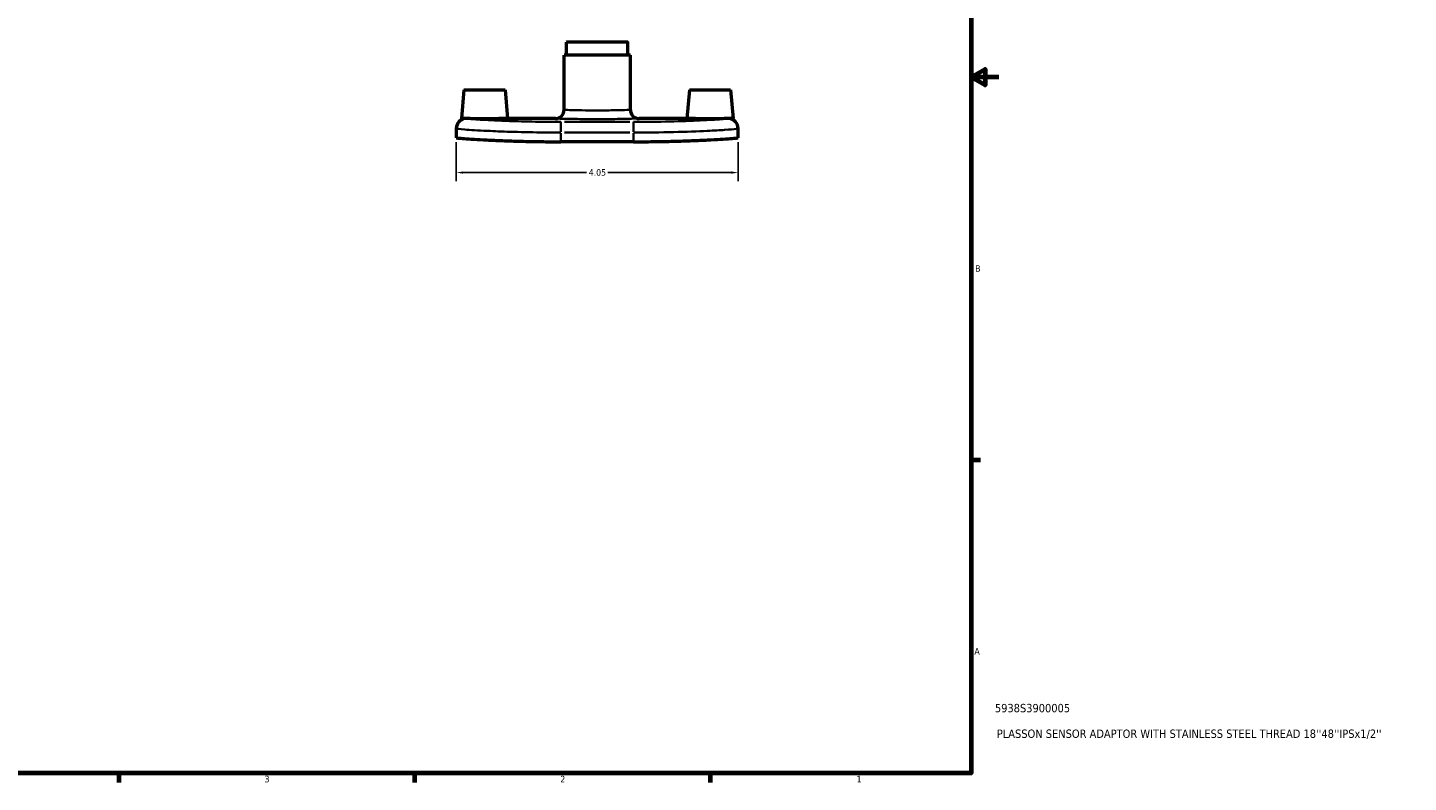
# Model space of a CAD drawing. Header units: inches. Extents: x 0.1 to 39.8, y -37.7 to 21.4.
# Tile 5 of 6: x 19.9 to 39.8, y 0.9 to 11.7. Entities that reach past the tile are written whole.
import ezdxf

# ---------------------------------------------------------------- set-up
doc = ezdxf.new("R2010")
doc.units = ezdxf.units.IN
doc.header["$MEASUREMENT"] = 0
for name, color, linetype, lineweight in [('Border (ANSI)', 7, 'Continuous', 70), ('Dimension (ANSI)', 7, 'Continuous', 25), ('Title (ANSI)', 7, 'Continuous', 50), ('Visible (ANSI)', 7, 'Continuous', 50), ('Visible Narrow (ANSI)', 7, 'Continuous', 35)]:
    doc.layers.add(name, color=color, linetype=linetype, lineweight=lineweight)
doc.styles.add('Note Text (ANSI)', font='tahoma.ttf')
doc.styles.add('Text Style29', font='tahoma.ttf')
doc.dimstyles.new('Default (ANSI)', dxfattribs={"dimtxt": 0.094488, "dimasz": 0.098425, "dimexe": 0.125, "dimexo": 0.0625, "dimgap": 0.031496, "dimtad": 0, "dimtih": 1, "dimtoh": 1, "dimrnd": 1e-08, "dimzin": 4, "dimdsep": 46, "dimtxsty": 'Note Text (ANSI)', "dimcen": 0.09, "dimdle": 0.393701, "dimclrd": 256, "dimclre": 256, "dimclrt": 5, "dimadec": 0, "dimazin": 1, "dimtfac": 1, "dimtofl": 0, "dimtmove": 0, "dimatfit": 3, "dimfxl": 1, "dimtolj": 1, "dimtzin": 4, "dimlwd": -1, "dimlwe": -1, "dimarcsym": 0})

# ---------------------------------------------------------------- blocks, each defined once
blk = doc.blocks.new('Borders Default Border')
at = {"layer": 'Border (ANSI)'}
for p, q in [((33.5, 5.5), (33.634, 5.5)), ((21.25, 1), (21.25, 0.866)), ((25.5, 1), (25.5, 0.866)), ((29.75, 1), (29.75, 0.866))]:
    blk.add_line(p, q, dxfattribs=at)
at = {"layer": 'Border (ANSI)', "flags": 128}
for points in [[(0.5, 1), (0.5, 21), (33.5, 21), (33.5, 1), (0.5, 1)], [(33.9, 11), (33.5, 11), (33.7, 11.115), (33.7, 10.885), (33.5, 11)]]:
    blk.add_lwpolyline(points, dxfattribs=at)
at = {"layer": 'Border (ANSI)', "color": 5, "true_color": 0x0000ff, "char_height": 0.0945, "attachment_point": 7, "style": 'Note Text (ANSI)'}
for s, insert in [('B', (33.558, 8.203)), ('A', (33.547, 2.703)), ('3', (23.346, 0.864)), ('2', (27.596, 0.866)), ('1', (31.854, 0.866))]:
    blk.add_mtext(s, dxfattribs=dict(at, insert=insert))
blk = doc.blocks.new('Title Blocks ANSI - Large')
at = {"layer": 'Title (ANSI)', "color": 5, "true_color": 0x0000ff, "style": 'Text Style29'}
for tag, p in [('PART_NUMBER_001', (0.341, 0.873)), ('DESCRIPTION_001', (0.369, 0.505))]:
    blk.add_attdef(tag, p, '', height=0.12, dxfattribs=at)
blk = doc.blocks.new('*D9')
at = {"layer": 'Defpoints', "color": 0, "transparency": 16777216}
for p in [(26.102, 10.128), (30.152, 10.128), (30.152, 9.628)]:
    blk.add_point(p, dxfattribs=at)
at = {"layer": 'Dimension (ANSI)', "transparency": 16777216}
for p, q in [((26.102, 10.065), (26.102, 9.503)), ((30.152, 10.065), (30.152, 9.503)), ((26.2, 9.628), (27.974, 9.628)), ((30.053, 9.628), (28.28, 9.628))]:
    blk.add_line(p, q, dxfattribs=at)
for points in [[(26.2, 9.645), (26.2, 9.612), (26.102, 9.628)], [(30.053, 9.645), (30.053, 9.612), (30.152, 9.628)]]:
    blk.add_solid(points, dxfattribs=at)
at = {"layer": 'Dimension (ANSI)', "color": 5, "transparency": 16777216, "insert": (28.005, 9.678), "char_height": 0.0945, "attachment_point": 1, "style": 'Note Text (ANSI)'}
blk.add_mtext('\\A1;4.05', dxfattribs=at)

msp = doc.modelspace()

# ---------------------------------------------------------------- linework, layer by layer
at = {"layer": 'Visible (ANSI)'}
for p, q in [((27.694, 11.508), (27.687, 11.501)), ((27.694, 11.508), (28.56, 11.508)), ((28.56, 11.508), (28.567, 11.501)), ((28.604, 11.315), (27.65, 11.315)), ((27.65, 10.529), (27.65, 11.315)), ((27.687, 11.315), (27.687, 11.501)), ((28.567, 11.501), (27.687, 11.501)), ((28.567, 11.315), (28.567, 11.501)), ((28.604, 10.529), (28.604, 11.315)), ((26.211, 10.818), (26.175, 10.404)), ((26.211, 10.818), (26.802, 10.818)), ((26.802, 10.818), (26.838, 10.404)), ((29.451, 10.818), (29.415, 10.404)), ((29.451, 10.818), (30.042, 10.818)), ((30.042, 10.818), (30.078, 10.404)), ((27.525, 10.404), (26.838, 10.404)), ((29.415, 10.404), (28.729, 10.404)), ((26.102, 10.26), (26.102, 10.261)), ((26.102, 10.26), (26.102, 10.128)), ((30.152, 10.261), (30.152, 10.26)), ((30.152, 10.128), (30.152, 10.26)), ((28.649, 10.071), (27.605, 10.071))]:
    msp.add_line(p, q, dxfattribs=at)
for centre, radius, start, end in [((27.525, 10.529), 0.125, 270, 0), ((28.729, 10.529), 0.125, 180, 270), ((26.245, 10.261), 0.143, 95.6668, 180), ((30.008, 10.261), 0.143, 0, 84.3332)]:
    msp.add_arc(centre, radius, start, end, dxfattribs=at)
for points, knots in [([(26.246, 10.403), (26.228, 10.403), (26.212, 10.404), (26.184, 10.404), (26.175, 10.404), (26.175, 10.404)], [0.7340545, 0.7340545, 0.7340545, 0.7340545, 0.9518803, 0.9518803, 1.2690784, 1.2690784, 1.2690784, 1.2690784]), ([(26.507, 10.402), (26.465, 10.402), (26.421, 10.402), (26.339, 10.402), (26.302, 10.403), (26.263, 10.403), (26.254, 10.403), (26.246, 10.403)], [0, 0, 0, 0, 0.3172913, 0.3172913, 0.6345826, 0.6345826, 0.7340513, 0.7340513, 0.7340513, 0.7340513]), ([(26.838, 10.404), (26.838, 10.404), (26.83, 10.404), (26.796, 10.404), (26.771, 10.403), (26.712, 10.403), (26.674, 10.402), (26.593, 10.402), (26.548, 10.402), (26.507, 10.402)], [-1.269078, -1.269078, -1.269078, -1.269078, -0.95183, -0.95183, -0.634583, -0.634583, -0.317291, -0.317291, 0, 0, 0, 0]), ([(30.008, 10.403), (29.999, 10.403), (29.99, 10.403), (29.952, 10.403), (29.914, 10.402), (29.833, 10.402), (29.788, 10.402), (29.747, 10.402), (29.705, 10.402), (29.661, 10.402), (29.579, 10.402), (29.542, 10.403), (29.483, 10.403), (29.457, 10.404), (29.424, 10.404), (29.415, 10.404), (29.415, 10.404)], [-0.734051, -0.734051, -0.734051, -0.734051, -0.634583, -0.634583, -0.317291, -0.317291, 0, 0, 0, 0.317291, 0.317291, 0.634583, 0.634583, 0.95183, 0.95183, 1.269078, 1.269078, 1.269078, 1.269078]), ([(30.078, 10.404), (30.078, 10.404), (30.07, 10.404), (30.041, 10.404), (30.026, 10.403), (30.008, 10.403)], [1.2690784, 1.2690784, 1.2690784, 1.2690784, 1.5862764, 1.5862764, 1.8041023, 1.8041023, 1.8041023, 1.8041023]), ([(26.102, 10.128), (26.102, 10.127), (26.111, 10.126), (26.149, 10.122), (26.178, 10.12), (26.254, 10.114), (26.302, 10.111), (26.413, 10.104), (26.475, 10.101), (26.609, 10.094), (26.684, 10.091), (26.848, 10.084), (26.937, 10.081), (27.122, 10.076), (27.219, 10.074), (27.413, 10.072), (27.51, 10.071), (27.605, 10.071)], [5.764465, 5.764465, 5.764465, 5.764465, 6.484085, 6.484085, 7.203706, 7.203706, 7.923326, 7.923326, 8.642947, 8.642947, 9.361989, 9.361989, 10.081032, 10.081032, 10.800074, 10.800074, 11.519116, 11.519116, 11.519116, 11.519116]), ([(28.649, 10.071), (28.743, 10.071), (28.841, 10.072), (29.035, 10.074), (29.131, 10.076), (29.317, 10.081), (29.405, 10.084), (29.569, 10.091), (29.645, 10.094), (29.778, 10.101), (29.841, 10.104), (29.951, 10.111), (29.999, 10.114), (30.076, 10.12), (30.105, 10.122), (30.143, 10.126), (30.152, 10.127), (30.152, 10.128)], [23.038233, 23.038233, 23.038233, 23.038233, 23.757275, 23.757275, 24.476317, 24.476317, 25.19536, 25.19536, 25.914402, 25.914402, 26.634023, 26.634023, 27.353643, 27.353643, 28.073264, 28.073264, 28.792884, 28.792884, 28.792884, 28.792884])]:
    msp.add_open_spline(points, degree=3, knots=knots, dxfattribs=at)
at = {"layer": 'Visible Narrow (ANSI)'}
for p, q in [((27.605, 10.214), (27.605, 10.355)), ((28.597, 10.356), (27.657, 10.356)), ((28.649, 10.214), (28.649, 10.355)), ((27.605, 10.078), (27.605, 10.196)), ((27.657, 10.203), (28.597, 10.203)), ((28.649, 10.196), (28.649, 10.078))]:
    msp.add_line(p, q, dxfattribs=at)
for centre, major_axis, start_param, end_param in [((26.245, 10.26), (-0.143, 0), 4.846666, 6.207579), ((30.008, 10.26), (0.143, 0), 0.075606, 1.436519)]:
    msp.add_ellipse(centre, major_axis=major_axis, ratio=0.999979, start_param=start_param, end_param=end_param, dxfattribs=at)
for points, knots in [([(28.603, 10.529), (28.603, 10.529), (28.595, 10.529), (28.549, 10.528), (28.498, 10.526), (28.368, 10.523), (28.292, 10.522), (28.127, 10.521), (28.038, 10.522), (27.884, 10.523), (27.817, 10.525), (27.713, 10.527), (27.677, 10.528), (27.653, 10.529), (27.65, 10.529), (27.65, 10.529)], [-5.474217, -5.474217, -5.474217, -5.474217, -5.090554, -5.090554, -4.451225, -4.451225, -3.858169, -3.858169, -3.227505, -3.227505, -2.652037, -2.652037, -2.065812, -2.065812, -1.824739, -1.824739, -1.824739, -1.824739]), ([(27.605, 10.356), (27.517, 10.356), (27.428, 10.356), (27.203, 10.359), (27.069, 10.362), (26.838, 10.37), (26.738, 10.373), (26.525, 10.383), (26.425, 10.389), (26.289, 10.399), (26.252, 10.402), (26.246, 10.403)], [0, 0, 0, 0, 0.672352, 0.672352, 1.748116, 1.748116, 2.687852, 2.687852, 4.024408, 4.024408, 5.310001, 5.310001, 5.310001, 5.310001]), ([(27.525, 10.404), (27.525, 10.404), (27.529, 10.404), (27.559, 10.403), (27.605, 10.402), (27.736, 10.4), (27.82, 10.398), (28.015, 10.397), (28.127, 10.396), (28.335, 10.397), (28.431, 10.398), (28.595, 10.401), (28.66, 10.403), (28.717, 10.404), (28.728, 10.404), (28.728, 10.404)], [1.824739, 1.824739, 1.824739, 1.824739, 2.065812, 2.065812, 2.652037, 2.652037, 3.227505, 3.227505, 3.858169, 3.858169, 4.451225, 4.451225, 5.090554, 5.090554, 5.474217, 5.474217, 5.474217, 5.474217]), ([(30.008, 10.403), (30.005, 10.403), (29.996, 10.402), (29.954, 10.398), (29.903, 10.394), (29.771, 10.386), (29.695, 10.382), (29.482, 10.372), (29.332, 10.366), (29.004, 10.358), (28.827, 10.356), (28.649, 10.356)], [0.116886, 0.116886, 0.116886, 0.116886, 0.684342, 0.684342, 1.779289, 1.779289, 2.724756, 2.724756, 4.071616, 4.071616, 5.426813, 5.426813, 5.426813, 5.426813]), ([(26.102, 10.26), (26.102, 10.258), (26.143, 10.253), (26.3, 10.241), (26.411, 10.234), (26.647, 10.223), (26.757, 10.218), (27.012, 10.21), (27.161, 10.207), (27.41, 10.204), (27.507, 10.203), (27.605, 10.203)], [-5.426887, -5.426887, -5.426887, -5.426887, -4.024408, -4.024408, -2.687852, -2.687852, -1.748116, -1.748116, -0.672352, -0.672352, 0, 0, 0, 0]), ([(28.649, 10.203), (28.845, 10.203), (29.042, 10.206), (29.404, 10.214), (29.57, 10.221), (29.806, 10.232), (29.89, 10.237), (30.035, 10.247), (30.091, 10.252), (30.142, 10.257), (30.152, 10.259), (30.152, 10.26)], [-5.426813, -5.426813, -5.426813, -5.426813, -4.071616, -4.071616, -2.724756, -2.724756, -1.779289, -1.779289, -0.684342, -0.684342, 0, 0, 0, 0])]:
    msp.add_open_spline(points, degree=3, knots=knots, dxfattribs=at)

# ---------------------------------------------------------------- block references
msp.add_blockref('Borders Default Border', (0, 0))
msp.add_blockref('Title Blocks ANSI - Large', (33.5, 1)).add_auto_attribs({'PART_NUMBER_001': '5938S3900005', 'DESCRIPTION_001': "PLASSON SENSOR ADAPTOR WITH STAINLESS STEEL THREAD 18''48''IPSx1/2''"})

# ---------------------------------------------------------------- dimensions: what is measured, and where the dimension line sits
at = {"layer": 'Dimension (ANSI)'}
dim = msp.add_linear_dim(base=(30.152, 9.628), p1=(26.102, 10.128), p2=(30.152, 10.128), angle=180, dimstyle='Default (ANSI)', override={"dimgap": 0.031496, "dimtih": 0, "dimtoh": 0, "dimdec": 2, "dimtol": 0, "dimlim": 0, "dimtp": 0, "dimtm": 0, "dimtdec": 2, "dimatfit": 1}, dxfattribs=at)
dim.commit()
dim.dimension.update_dxf_attribs({"geometry": '*D9', "text_midpoint": (28.127, 9.628), "dimtype": 160})

doc.saveas('drawing.dxf')
